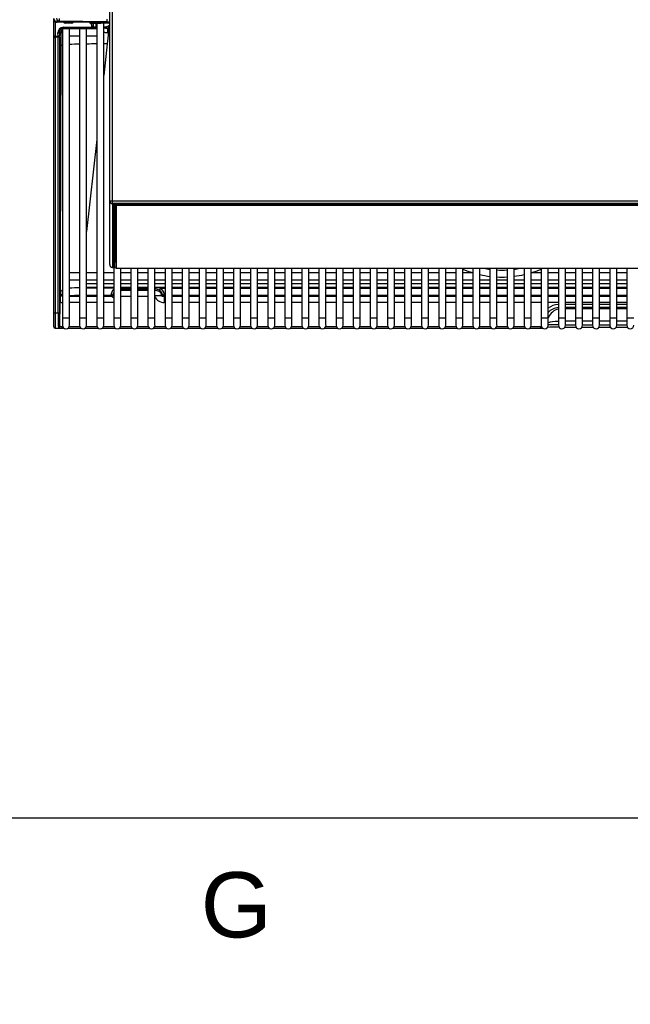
# Model space of a CAD drawing. Header units: millimetres. Extents: x -40 to 419, y 0 to 295.
# Tile 2 of 40: x 67 to 100, y 0 to 53. Entities that reach past the tile are written whole.
import ezdxf
from ezdxf import colors
from ezdxf.entities.mleader import LeaderData, LeaderLine
from ezdxf.math import Vec2, Vec3

# ---------------------------------------------------------------- set-up
doc = ezdxf.new("R2010")
doc.units = ezdxf.units.MM
for name, color, linetype in [('BW4_CTMPLUS_HEER', 7, 'Continuous'), ('Cartouche', 7, 'Continuous'), ('Marges', 7, 'Continuous'), ('Standard', 7, 'Continuous')]:
    doc.layers.add(name, color=color, linetype=linetype)

# ---------------------------------------------------------------- blocks, each defined once
blk = doc.blocks.new('SE3')
at = {"layer": 'BW4_CTMPLUS_HEER', "color": 7, "linetype": 'Continuous'}
for p, q in [((72.121, 43.088), (72.121, 55.155)), ((72.271, 43.083), (72.271, 55.123)), ((69.121, 52.758), (69.121, 52.861)), ((69.121, 52.758), (69.121, 52.73)), ((69.152, 52.758), (69.121, 52.758)), ((69.121, 51.949), (69.121, 52.73)), ((69.196, 52.71), (69.196, 52.702)), ((69.196, 52.702), (69.196, 51.921)), ((69.207, 52.702), (69.196, 52.702)), ((69.298, 52.684), (69.298, 52.795)), ((69.298, 52.684), (72.121, 52.684)), ((70.935, 52.673), (69.304, 52.673)), ((71.973, 52.686), (69.418, 52.731)), ((69.964, 52.316), (69.589, 52.316)), ((69.589, 52.316), (69.589, 36.791)), ((69.641, 52.401), (71.153, 52.401)), ((69.641, 52.354), (69.641, 52.401)), ((71.153, 52.354), (69.641, 52.354)), ((69.728, 52.673), (70.074, 52.672)), ((69.728, 52.673), (69.728, 52.673)), ((70.073, 52.611), (69.728, 52.611)), ((69.964, 36.791), (69.964, 52.316)), ((70.505, 52.316), (69.964, 52.316)), ((70.074, 52.672), (70.073, 52.673)), ((70.88, 52.316), (70.505, 52.316)), ((70.505, 52.316), (70.505, 36.791)), ((70.88, 36.791), (70.88, 52.316)), ((71.422, 52.316), (70.88, 52.316)), ((70.935, 52.673), (70.935, 52.684)), ((71.01, 52.684), (71.01, 52.672)), ((71.079, 52.62), (71.01, 52.672)), ((71.079, 52.684), (71.079, 52.62)), ((71.153, 52.401), (71.15, 52.616)), ((71.153, 52.354), (71.153, 52.401)), ((71.155, 52.354), (71.153, 52.354)), ((71.38, 52.354), (71.155, 52.354)), ((71.225, 52.614), (71.228, 52.429)), ((71.228, 52.429), (71.23, 52.429)), ((71.23, 52.429), (71.23, 52.614)), ((71.23, 52.429), (71.38, 52.429)), ((71.38, 52.612), (71.38, 52.429)), ((71.38, 52.429), (71.422, 52.429)), ((71.38, 52.429), (71.38, 52.354)), ((71.422, 52.354), (71.38, 52.354)), ((71.422, 52.612), (71.422, 36.791)), ((72.098, 52.611), (71.558, 52.611)), ((71.797, 36.791), (71.797, 52.611)), ((71.797, 52.429), (71.898, 52.429)), ((71.898, 52.354), (71.797, 52.354)), ((71.898, 52.429), (71.898, 52.354)), ((72.007, 52.354), (71.898, 52.354)), ((69.121, 51.864), (69.121, 51.949)), ((69.121, 37.082), (69.121, 51.864)), ((69.121, 51.864), (69.196, 51.864)), ((69.196, 51.921), (69.196, 51.864)), ((69.196, 51.921), (69.348, 51.921)), ((69.196, 51.864), (69.196, 37.082)), ((69.348, 51.864), (69.196, 51.864)), ((69.348, 51.921), (69.345, 52.101)), ((69.348, 51.921), (69.348, 51.864)), ((69.348, 37.082), (69.348, 51.864)), ((69.423, 51.864), (69.348, 51.864)), ((69.518, 52.129), (69.42, 52.129)), ((69.42, 52.129), (69.423, 51.949)), ((69.423, 51.864), (69.423, 37.082)), ((69.517, 51.601), (69.518, 52.129)), ((69.964, 51.941), (70.505, 51.941)), ((70.88, 51.941), (71.422, 51.941)), ((72.049, 52.111), (71.983, 51.507)), ((69.516, 51.442), (69.517, 51.601)), ((71.983, 51.507), (71.797, 49.806)), ((71.422, 46.382), (70.88, 41.438)), ((72.121, 39.67), (72.121, 43.088)), ((72.271, 43.083), (113.971, 43.083)), ((72.271, 42.939), (72.271, 43.083)), ((72.271, 42.939), (72.271, 39.521)), ((113.971, 42.939), (72.271, 42.939)), ((72.293, 39.535), (72.293, 42.923)), ((72.338, 42.967), (72.338, 39.578)), ((72.345, 39.983), (72.345, 42.949)), ((72.383, 42.934), (113.859, 42.934)), ((72.39, 42.934), (72.39, 40.027)), ((72.391, 42.917), (72.391, 42.934)), ((72.391, 39.546), (72.391, 42.917)), ((72.391, 42.917), (72.428, 42.885)), ((72.428, 42.885), (72.466, 42.927)), ((72.428, 42.885), (72.466, 42.843)), ((72.466, 42.934), (72.466, 42.927)), ((72.466, 42.927), (113.776, 42.927)), ((72.466, 42.843), (72.466, 39.472)), ((113.776, 42.843), (72.466, 42.843)), ((72.338, 39.578), (72.345, 39.983)), ((72.39, 39.977), (72.383, 39.573)), ((72.39, 40.027), (72.39, 39.977)), ((72.39, 40.027), (72.391, 40.027)), ((72.391, 39.977), (72.39, 39.977)), ((70.505, 39.221), (69.964, 39.221)), ((71.422, 39.221), (70.88, 39.221)), ((72.338, 39.221), (71.797, 39.221)), ((72.271, 39.521), (72.271, 39.52)), ((72.271, 39.521), (72.414, 39.521)), ((72.271, 39.52), (72.415, 39.52)), ((72.338, 39.52), (72.338, 36.791)), ((72.383, 39.573), (72.391, 39.573)), ((72.383, 39.573), (72.383, 39.524)), ((72.411, 39.524), (72.383, 39.524)), ((72.428, 39.505), (72.391, 39.546)), ((72.428, 39.505), (72.466, 39.472)), ((72.466, 39.472), (113.776, 39.472)), ((72.713, 36.791), (72.713, 39.472)), ((73.255, 39.221), (72.713, 39.221)), ((73.255, 39.472), (73.255, 36.791)), ((73.63, 36.791), (73.63, 39.472)), ((74.171, 39.221), (73.63, 39.221)), ((74.171, 39.472), (74.171, 36.791)), ((74.546, 36.791), (74.546, 39.472)), ((75.088, 39.221), (74.546, 39.221)), ((75.088, 39.472), (75.088, 36.791)), ((75.463, 36.791), (75.463, 39.472)), ((76.004, 39.221), (75.463, 39.221)), ((76.004, 39.472), (76.004, 36.791)), ((76.379, 36.791), (76.379, 39.472)), ((76.921, 39.221), (76.379, 39.221)), ((76.921, 39.472), (76.921, 36.791)), ((77.296, 36.791), (77.296, 39.472)), ((77.837, 39.221), (77.296, 39.221)), ((77.837, 39.472), (77.837, 36.791)), ((78.212, 36.791), (78.212, 39.472)), ((78.754, 39.221), (78.212, 39.221)), ((78.754, 39.472), (78.754, 36.791)), ((79.129, 36.791), (79.129, 39.472)), ((79.67, 39.221), (79.129, 39.221)), ((79.67, 39.472), (79.67, 36.791)), ((80.045, 36.791), (80.045, 39.472)), ((80.587, 39.221), (80.045, 39.221)), ((80.587, 39.472), (80.587, 36.791)), ((80.962, 36.791), (80.962, 39.472)), ((81.503, 39.221), (80.962, 39.221)), ((81.503, 39.472), (81.503, 36.791)), ((81.878, 36.791), (81.878, 39.472)), ((82.42, 39.221), (81.878, 39.221)), ((82.42, 39.472), (82.42, 36.791)), ((82.795, 36.791), (82.795, 39.472)), ((83.336, 39.221), (82.795, 39.221)), ((83.336, 39.472), (83.336, 36.791)), ((83.711, 36.791), (83.711, 39.472)), ((84.253, 39.221), (83.711, 39.221)), ((84.253, 39.472), (84.253, 36.791)), ((84.628, 36.791), (84.628, 39.472)), ((85.169, 39.221), (84.628, 39.221)), ((85.169, 39.472), (85.169, 36.791)), ((85.544, 36.791), (85.544, 39.472)), ((86.086, 39.221), (85.544, 39.221)), ((86.086, 39.472), (86.086, 36.791)), ((86.461, 36.791), (86.461, 39.472)), ((87.002, 39.221), (86.461, 39.221)), ((87.002, 39.472), (87.002, 36.791)), ((87.377, 36.791), (87.377, 39.472)), ((87.919, 39.221), (87.377, 39.221)), ((87.919, 39.472), (87.919, 36.791)), ((88.294, 36.791), (88.294, 39.472)), ((88.835, 39.221), (88.294, 39.221)), ((88.835, 39.472), (88.835, 36.791)), ((89.21, 36.791), (89.21, 39.472)), ((89.752, 39.221), (89.21, 39.221)), ((89.752, 39.472), (89.752, 36.791)), ((90.127, 36.791), (90.127, 39.472)), ((90.668, 39.221), (90.127, 39.221)), ((90.668, 39.472), (90.668, 36.791)), ((91.043, 36.791), (91.043, 39.472)), ((91.585, 39.221), (91.043, 39.221)), ((91.585, 39.472), (91.585, 36.791)), ((91.96, 36.791), (91.96, 39.472)), ((92.501, 39.472), (92.501, 36.791)), ((92.876, 36.791), (92.876, 39.472)), ((93.418, 39.472), (93.418, 36.791)), ((93.793, 36.791), (93.793, 39.472)), ((94.334, 39.472), (94.334, 36.791)), ((94.709, 36.791), (94.709, 39.472)), ((95.251, 39.221), (94.709, 39.221)), ((95.251, 39.472), (95.251, 36.791)), ((95.626, 36.791), (95.626, 39.472)), ((96.167, 39.221), (95.626, 39.221)), ((96.167, 39.472), (96.167, 36.791)), ((96.542, 36.791), (96.542, 39.472)), ((97.084, 39.221), (96.542, 39.221)), ((97.084, 39.472), (97.084, 36.791)), ((97.459, 36.791), (97.459, 39.472)), ((98, 39.221), (97.459, 39.221)), ((98, 39.472), (98, 36.791)), ((98.375, 36.791), (98.375, 39.472)), ((98.917, 39.221), (98.375, 39.221)), ((98.917, 39.472), (98.917, 36.791)), ((99.292, 36.791), (99.292, 39.472)), ((99.833, 39.221), (99.292, 39.221)), ((99.833, 39.472), (99.833, 36.791)), ((69.964, 38.846), (70.505, 38.846)), ((70.88, 38.846), (71.422, 38.846)), ((70.88, 38.654), (71.422, 38.654)), ((71.422, 38.646), (70.88, 38.646)), ((71.797, 38.846), (72.338, 38.846)), ((71.797, 38.654), (72.338, 38.654)), ((72.338, 38.646), (71.797, 38.646)), ((72.713, 38.846), (73.255, 38.846)), ((72.713, 38.654), (73.255, 38.654)), ((73.255, 38.646), (72.713, 38.646)), ((73.63, 38.846), (74.171, 38.846)), ((73.63, 38.654), (74.171, 38.654)), ((74.171, 38.646), (73.63, 38.646)), ((74.546, 38.846), (75.088, 38.846)), ((74.546, 38.654), (75.088, 38.654)), ((75.088, 38.646), (74.546, 38.646)), ((75.463, 38.846), (76.004, 38.846)), ((75.463, 38.654), (76.004, 38.654)), ((76.004, 38.646), (75.463, 38.646)), ((76.379, 38.846), (76.921, 38.846)), ((76.379, 38.654), (76.921, 38.654)), ((76.921, 38.646), (76.379, 38.646)), ((77.296, 38.846), (77.837, 38.846)), ((77.296, 38.654), (77.837, 38.654)), ((77.837, 38.646), (77.296, 38.646)), ((78.212, 38.846), (78.754, 38.846)), ((78.212, 38.654), (78.754, 38.654)), ((78.754, 38.646), (78.212, 38.646)), ((79.129, 38.846), (79.67, 38.846)), ((79.129, 38.654), (79.67, 38.654)), ((79.67, 38.646), (79.129, 38.646)), ((80.045, 38.846), (80.587, 38.846)), ((80.045, 38.654), (80.587, 38.654)), ((80.587, 38.646), (80.045, 38.646)), ((80.962, 38.846), (81.503, 38.846)), ((80.962, 38.654), (81.503, 38.654)), ((81.503, 38.646), (80.962, 38.646)), ((81.878, 38.846), (82.42, 38.846)), ((81.878, 38.654), (82.42, 38.654)), ((82.42, 38.646), (81.878, 38.646)), ((82.795, 38.846), (83.336, 38.846)), ((82.795, 38.654), (83.336, 38.654)), ((83.336, 38.646), (82.795, 38.646)), ((83.711, 38.846), (84.253, 38.846)), ((83.711, 38.654), (84.253, 38.654)), ((84.253, 38.646), (83.711, 38.646)), ((84.628, 38.846), (85.169, 38.846)), ((84.628, 38.654), (85.169, 38.654)), ((85.169, 38.646), (84.628, 38.646)), ((85.544, 38.846), (86.086, 38.846)), ((85.544, 38.654), (86.086, 38.654)), ((86.086, 38.646), (85.544, 38.646)), ((86.461, 38.846), (87.002, 38.846)), ((86.461, 38.654), (87.002, 38.654)), ((87.002, 38.646), (86.461, 38.646)), ((87.377, 38.846), (87.919, 38.846)), ((87.377, 38.654), (87.919, 38.654)), ((87.919, 38.646), (87.377, 38.646)), ((88.294, 38.846), (88.835, 38.846)), ((88.294, 38.654), (88.835, 38.654)), ((88.835, 38.646), (88.294, 38.646)), ((89.21, 38.846), (89.752, 38.846)), ((89.21, 38.654), (89.752, 38.654)), ((89.752, 38.646), (89.21, 38.646)), ((90.127, 38.846), (90.668, 38.846)), ((90.127, 38.654), (90.668, 38.654)), ((90.668, 38.646), (90.127, 38.646)), ((91.043, 38.846), (91.585, 38.846)), ((91.043, 38.654), (91.585, 38.654)), ((91.585, 38.646), (91.043, 38.646)), ((91.96, 38.846), (92.501, 38.846)), ((91.96, 38.654), (92.501, 38.654)), ((92.501, 38.646), (91.96, 38.646)), ((92.876, 38.846), (93.418, 38.846)), ((92.876, 38.654), (93.418, 38.654)), ((93.418, 38.646), (92.876, 38.646)), ((93.793, 38.846), (94.334, 38.846)), ((93.793, 38.654), (94.334, 38.654)), ((94.334, 38.646), (93.793, 38.646)), ((94.709, 38.846), (95.251, 38.846)), ((94.709, 38.654), (95.251, 38.654)), ((95.251, 38.646), (94.709, 38.646)), ((95.626, 38.846), (96.167, 38.846)), ((95.626, 38.654), (96.167, 38.654)), ((96.167, 38.646), (95.626, 38.646)), ((96.542, 38.846), (97.084, 38.846)), ((96.542, 38.654), (97.084, 38.654)), ((97.084, 38.646), (96.542, 38.646)), ((97.459, 38.846), (98, 38.846)), ((97.459, 38.654), (98, 38.654)), ((98, 38.646), (97.459, 38.646)), ((98.375, 38.846), (98.917, 38.846)), ((98.375, 38.654), (98.917, 38.654)), ((98.917, 38.646), (98.375, 38.646)), ((99.292, 38.846), (99.833, 38.846)), ((99.292, 38.654), (99.833, 38.654)), ((99.833, 38.646), (99.292, 38.646)), ((70.88, 38.465), (71.422, 38.465)), ((70.88, 38.449), (71.422, 38.449)), ((71.422, 38.407), (70.88, 38.407)), ((71.797, 38.465), (72.338, 38.465)), ((71.797, 38.449), (72.338, 38.449)), ((72.338, 38.407), (71.797, 38.407)), ((72.303, 38.091), (72.312, 38.06)), ((72.713, 38.465), (73.255, 38.465)), ((72.713, 38.449), (73.255, 38.449)), ((72.713, 38.449), (73.255, 38.449)), ((73.255, 38.359), (72.713, 38.359)), ((72.713, 38.291), (73.255, 38.291)), ((73.63, 38.465), (74.171, 38.465)), ((73.63, 38.449), (74.171, 38.449)), ((73.63, 38.449), (74.171, 38.449)), ((74.171, 38.359), (73.63, 38.359)), ((73.63, 38.291), (74.171, 38.291)), ((74.546, 38.465), (75.088, 38.465)), ((74.546, 38.449), (74.557, 38.449)), ((74.546, 38.449), (74.557, 38.449)), ((74.546, 38.323), (74.557, 38.359)), ((74.557, 38.359), (74.546, 38.359)), ((74.557, 38.449), (75.088, 38.449)), ((74.854, 38.407), (74.557, 38.449)), ((74.854, 38.407), (75.088, 38.407)), ((74.93, 38.06), (74.939, 38.091)), ((75.463, 38.465), (76.004, 38.465)), ((75.463, 38.449), (76.004, 38.449)), ((75.463, 38.407), (76.004, 38.407)), ((76.379, 38.465), (76.921, 38.465)), ((76.379, 38.449), (76.921, 38.449)), ((76.379, 38.407), (76.921, 38.407)), ((77.296, 38.465), (77.837, 38.465)), ((77.296, 38.449), (77.837, 38.449)), ((77.296, 38.407), (77.837, 38.407)), ((78.212, 38.465), (78.754, 38.465)), ((78.212, 38.449), (78.754, 38.449)), ((78.212, 38.407), (78.754, 38.407)), ((79.129, 38.465), (79.67, 38.465)), ((79.129, 38.449), (79.67, 38.449)), ((79.129, 38.407), (79.67, 38.407)), ((80.045, 38.465), (80.587, 38.465)), ((80.045, 38.449), (80.587, 38.449)), ((80.045, 38.407), (80.587, 38.407)), ((80.962, 38.465), (81.503, 38.465)), ((80.962, 38.449), (81.503, 38.449)), ((80.962, 38.407), (81.503, 38.407)), ((81.878, 38.465), (82.42, 38.465)), ((81.878, 38.449), (82.42, 38.449)), ((81.878, 38.407), (82.42, 38.407)), ((82.795, 38.465), (83.336, 38.465)), ((82.795, 38.449), (83.336, 38.449)), ((82.795, 38.407), (83.336, 38.407)), ((83.711, 38.465), (84.253, 38.465)), ((83.711, 38.449), (84.253, 38.449)), ((83.711, 38.407), (84.253, 38.407)), ((84.628, 38.465), (85.169, 38.465)), ((84.628, 38.449), (85.169, 38.449)), ((84.628, 38.407), (85.169, 38.407)), ((85.544, 38.465), (86.086, 38.465)), ((85.544, 38.449), (86.086, 38.449)), ((85.544, 38.407), (86.086, 38.407)), ((86.461, 38.465), (87.002, 38.465)), ((86.461, 38.449), (87.002, 38.449)), ((86.461, 38.407), (87.002, 38.407)), ((87.377, 38.465), (87.919, 38.465)), ((87.377, 38.449), (87.919, 38.449)), ((87.377, 38.407), (87.919, 38.407)), ((88.294, 38.465), (88.835, 38.465)), ((88.294, 38.449), (88.835, 38.449)), ((88.294, 38.407), (88.835, 38.407)), ((89.21, 38.465), (89.752, 38.465)), ((89.21, 38.449), (89.752, 38.449)), ((89.21, 38.407), (89.752, 38.407)), ((90.127, 38.465), (90.668, 38.465)), ((90.127, 38.449), (90.668, 38.449)), ((90.127, 38.407), (90.668, 38.407)), ((91.043, 38.465), (91.585, 38.465)), ((91.043, 38.449), (91.585, 38.449)), ((91.043, 38.407), (91.585, 38.407)), ((91.96, 38.465), (92.501, 38.465)), ((91.96, 38.449), (92.501, 38.449)), ((91.96, 38.407), (92.501, 38.407)), ((92.876, 38.465), (93.418, 38.465)), ((92.876, 38.449), (93.418, 38.449)), ((92.876, 38.407), (93.418, 38.407)), ((93.793, 38.465), (94.334, 38.465)), ((93.793, 38.449), (94.334, 38.449)), ((93.793, 38.407), (94.334, 38.407)), ((94.709, 38.465), (95.251, 38.465)), ((94.709, 38.449), (95.251, 38.449)), ((94.709, 38.407), (95.251, 38.407)), ((95.626, 38.465), (96.167, 38.465)), ((95.626, 38.449), (96.167, 38.449)), ((95.626, 38.407), (96.167, 38.407)), ((96.542, 38.465), (97.084, 38.465)), ((96.542, 38.449), (97.084, 38.449)), ((96.542, 38.407), (97.084, 38.407)), ((97.459, 38.465), (98, 38.465)), ((97.459, 38.449), (98, 38.449)), ((97.459, 38.407), (98, 38.407)), ((98.375, 38.465), (98.917, 38.465)), ((98.375, 38.449), (98.917, 38.449)), ((98.375, 38.407), (98.917, 38.407)), ((99.292, 38.465), (99.833, 38.465)), ((99.292, 38.449), (99.833, 38.449)), ((99.292, 38.407), (99.833, 38.407)), ((69.443, 36.353), (69.456, 37.679)), ((69.964, 37.97), (70.505, 37.97)), ((70.505, 37.64), (69.964, 37.64)), ((71.422, 38.014), (70.88, 38.014)), ((70.88, 37.97), (71.422, 37.97)), ((71.422, 37.64), (70.88, 37.64)), ((72.172, 38.014), (71.797, 38.014)), ((71.797, 37.97), (72.195, 37.97)), ((72.338, 37.64), (71.797, 37.64)), ((72.181, 37.983), (72.172, 38.014)), ((73.255, 37.961), (72.713, 37.961)), ((74.171, 37.961), (73.63, 37.961)), ((75.046, 37.97), (75.046, 37.641)), ((75.046, 37.97), (75.088, 37.97)), ((75.088, 37.641), (75.046, 37.641)), ((75.07, 38.014), (75.061, 37.983)), ((75.088, 38.014), (75.07, 38.014)), ((76.004, 38.014), (75.463, 38.014)), ((75.463, 37.97), (76.004, 37.97)), ((76.004, 37.641), (75.463, 37.641)), ((76.921, 38.014), (76.379, 38.014)), ((76.379, 37.97), (76.921, 37.97)), ((76.921, 37.641), (76.379, 37.641)), ((77.837, 38.014), (77.296, 38.014)), ((77.296, 37.97), (77.837, 37.97)), ((77.837, 37.641), (77.296, 37.641)), ((78.754, 38.014), (78.212, 38.014)), ((78.212, 37.97), (78.754, 37.97)), ((78.754, 37.641), (78.212, 37.641)), ((79.67, 38.014), (79.129, 38.014)), ((79.129, 37.97), (79.67, 37.97)), ((79.67, 37.641), (79.129, 37.641)), ((80.587, 38.014), (80.045, 38.014)), ((80.045, 37.97), (80.587, 37.97)), ((80.587, 37.641), (80.045, 37.641)), ((81.503, 38.014), (80.962, 38.014)), ((80.962, 37.97), (81.503, 37.97)), ((81.503, 37.641), (80.962, 37.641)), ((82.42, 38.014), (81.878, 38.014)), ((81.878, 37.97), (82.42, 37.97)), ((82.42, 37.641), (81.878, 37.641)), ((83.336, 38.014), (82.795, 38.014)), ((82.795, 37.97), (83.336, 37.97)), ((83.336, 37.641), (82.795, 37.641)), ((84.253, 38.014), (83.711, 38.014)), ((83.711, 37.97), (84.253, 37.97)), ((84.253, 37.641), (83.711, 37.641)), ((85.169, 38.014), (84.628, 38.014)), ((84.628, 37.97), (85.169, 37.97)), ((85.169, 37.641), (84.628, 37.641)), ((86.086, 38.014), (85.544, 38.014)), ((85.544, 37.97), (86.086, 37.97)), ((86.086, 37.641), (85.544, 37.641)), ((87.002, 38.014), (86.461, 38.014)), ((86.461, 37.97), (87.002, 37.97)), ((87.002, 37.641), (86.461, 37.641)), ((87.919, 38.014), (87.377, 38.014)), ((87.377, 37.97), (87.919, 37.97)), ((87.919, 37.641), (87.377, 37.641)), ((88.835, 38.014), (88.294, 38.014)), ((88.294, 37.97), (88.835, 37.97)), ((88.835, 37.641), (88.294, 37.641)), ((89.752, 38.014), (89.21, 38.014)), ((89.21, 37.97), (89.752, 37.97)), ((89.752, 37.641), (89.21, 37.641)), ((90.668, 38.014), (90.127, 38.014)), ((90.127, 37.97), (90.668, 37.97)), ((90.668, 37.641), (90.127, 37.641)), ((91.585, 38.014), (91.043, 38.014)), ((91.043, 37.97), (91.585, 37.97)), ((91.585, 37.641), (91.043, 37.641)), ((92.501, 38.014), (91.96, 38.014)), ((91.96, 37.97), (92.501, 37.97)), ((92.501, 37.641), (91.96, 37.641)), ((93.418, 38.014), (92.876, 38.014)), ((92.876, 37.97), (93.418, 37.97)), ((93.418, 37.641), (92.876, 37.641)), ((94.334, 38.014), (93.793, 38.014)), ((93.793, 37.97), (94.334, 37.97)), ((94.334, 37.641), (93.793, 37.641)), ((95.251, 38.014), (94.709, 38.014)), ((94.709, 37.97), (95.251, 37.97)), ((95.251, 37.641), (94.709, 37.641)), ((96.167, 38.014), (95.626, 38.014)), ((95.626, 37.97), (96.167, 37.97)), ((96.167, 37.641), (95.626, 37.641)), ((97.084, 38.014), (96.542, 38.014)), ((96.542, 37.97), (97.084, 37.97)), ((97.084, 37.641), (96.542, 37.641)), ((96.542, 37.542), (97.084, 37.542)), ((98, 38.014), (97.459, 38.014)), ((97.459, 37.97), (98, 37.97)), ((98, 37.641), (97.459, 37.641)), ((97.459, 37.542), (98, 37.542)), ((98.917, 38.014), (98.375, 38.014)), ((98.375, 37.97), (98.917, 37.97)), ((98.917, 37.641), (98.375, 37.641)), ((98.375, 37.542), (98.917, 37.542)), ((99.833, 38.014), (99.292, 38.014)), ((99.292, 37.97), (99.833, 37.97)), ((99.833, 37.641), (99.292, 37.641)), ((99.292, 37.542), (99.833, 37.542)), ((69.121, 36.332), (69.121, 37.082)), ((69.121, 37.082), (69.196, 37.082)), ((69.196, 37.082), (69.196, 36.257)), ((69.196, 37.082), (69.348, 37.082)), ((69.348, 37.082), (69.423, 37.082)), ((97.084, 37.362), (96.542, 37.362)), ((96.542, 37.319), (97.084, 37.319)), ((98, 37.362), (97.459, 37.362)), ((97.459, 37.319), (98, 37.319)), ((98.917, 37.362), (98.375, 37.362)), ((98.375, 37.319), (98.917, 37.319)), ((99.833, 37.362), (99.292, 37.362)), ((99.292, 37.319), (99.833, 37.319)), ((69.964, 36.791), (69.589, 36.791)), ((69.589, 36.791), (69.589, 36.416)), ((69.964, 36.416), (69.964, 36.791)), ((70.88, 36.791), (70.505, 36.791)), ((70.505, 36.791), (70.505, 36.416)), ((70.88, 36.416), (70.88, 36.791)), ((71.797, 36.791), (71.422, 36.791)), ((71.422, 36.791), (71.422, 36.416)), ((71.797, 36.416), (71.797, 36.791)), ((72.713, 36.791), (72.338, 36.791)), ((72.338, 36.791), (72.338, 36.416)), ((72.713, 36.416), (72.713, 36.791)), ((73.63, 36.791), (73.255, 36.791)), ((73.255, 36.791), (73.255, 36.416)), ((73.63, 36.416), (73.63, 36.791)), ((74.546, 36.791), (74.171, 36.791)), ((74.171, 36.791), (74.171, 36.416)), ((74.546, 36.416), (74.546, 36.791)), ((75.463, 36.791), (75.088, 36.791)), ((75.088, 36.791), (75.088, 36.416)), ((75.463, 36.416), (75.463, 36.791)), ((76.379, 36.791), (76.004, 36.791)), ((76.004, 36.791), (76.004, 36.416)), ((76.379, 36.416), (76.379, 36.791)), ((77.296, 36.791), (76.921, 36.791)), ((76.921, 36.791), (76.921, 36.416)), ((77.296, 36.416), (77.296, 36.791)), ((78.212, 36.791), (77.837, 36.791)), ((77.837, 36.791), (77.837, 36.416)), ((78.212, 36.416), (78.212, 36.791)), ((79.129, 36.791), (78.754, 36.791)), ((78.754, 36.791), (78.754, 36.416)), ((79.129, 36.416), (79.129, 36.791)), ((80.045, 36.791), (79.67, 36.791)), ((79.67, 36.791), (79.67, 36.416)), ((80.045, 36.416), (80.045, 36.791)), ((80.962, 36.791), (80.587, 36.791)), ((80.587, 36.791), (80.587, 36.416)), ((80.962, 36.416), (80.962, 36.791)), ((81.878, 36.791), (81.503, 36.791)), ((81.503, 36.791), (81.503, 36.416)), ((81.878, 36.416), (81.878, 36.791)), ((82.795, 36.791), (82.42, 36.791)), ((82.42, 36.791), (82.42, 36.416)), ((82.795, 36.416), (82.795, 36.791)), ((83.711, 36.791), (83.336, 36.791)), ((83.336, 36.791), (83.336, 36.416)), ((83.711, 36.416), (83.711, 36.791)), ((84.628, 36.791), (84.253, 36.791)), ((84.253, 36.791), (84.253, 36.416)), ((84.628, 36.416), (84.628, 36.791)), ((85.544, 36.791), (85.169, 36.791)), ((85.169, 36.791), (85.169, 36.416)), ((85.544, 36.416), (85.544, 36.791)), ((86.461, 36.791), (86.086, 36.791)), ((86.086, 36.791), (86.086, 36.416)), ((86.461, 36.416), (86.461, 36.791)), ((87.377, 36.791), (87.002, 36.791)), ((87.002, 36.791), (87.002, 36.416)), ((87.377, 36.416), (87.377, 36.791)), ((88.294, 36.791), (87.919, 36.791)), ((87.919, 36.791), (87.919, 36.416)), ((88.294, 36.416), (88.294, 36.791)), ((89.21, 36.791), (88.835, 36.791)), ((88.835, 36.791), (88.835, 36.416)), ((89.21, 36.416), (89.21, 36.791)), ((90.127, 36.791), (89.752, 36.791)), ((89.752, 36.791), (89.752, 36.416)), ((90.127, 36.416), (90.127, 36.791)), ((91.043, 36.791), (90.668, 36.791)), ((90.668, 36.791), (90.668, 36.416)), ((91.043, 36.416), (91.043, 36.791)), ((91.96, 36.791), (91.585, 36.791)), ((91.585, 36.791), (91.585, 36.416)), ((91.96, 36.416), (91.96, 36.791)), ((92.876, 36.791), (92.501, 36.791)), ((92.501, 36.791), (92.501, 36.416)), ((92.876, 36.416), (92.876, 36.791)), ((93.793, 36.791), (93.418, 36.791)), ((93.418, 36.791), (93.418, 36.416)), ((93.793, 36.416), (93.793, 36.791)), ((94.709, 36.791), (94.334, 36.791)), ((94.334, 36.791), (94.334, 36.416)), ((94.709, 36.416), (94.709, 36.791)), ((95.626, 36.791), (95.251, 36.791)), ((95.251, 36.791), (95.251, 36.416)), ((95.626, 36.416), (95.626, 36.791)), ((96.542, 36.791), (96.167, 36.791)), ((96.167, 36.791), (96.167, 36.416)), ((96.542, 36.416), (96.542, 36.791)), ((97.084, 36.63), (96.542, 36.63)), ((96.542, 36.446), (97.084, 36.446)), ((97.459, 36.791), (97.084, 36.791)), ((97.084, 36.791), (97.084, 36.416)), ((97.459, 36.416), (97.459, 36.791)), ((98, 36.63), (97.459, 36.63)), ((97.459, 36.446), (98, 36.446)), ((98.375, 36.791), (98, 36.791)), ((98, 36.791), (98, 36.416)), ((98.375, 36.416), (98.375, 36.791)), ((98.917, 36.63), (98.375, 36.63)), ((98.375, 36.446), (98.917, 36.446)), ((99.292, 36.791), (98.917, 36.791)), ((98.917, 36.791), (98.917, 36.416)), ((99.292, 36.416), (99.292, 36.791)), ((99.833, 36.63), (99.292, 36.63)), ((99.292, 36.446), (99.833, 36.446)), ((100.208, 36.791), (99.833, 36.791)), ((99.833, 36.791), (99.833, 36.416)), ((69.196, 36.257), (69.466, 36.257)), ((69.594, 36.373), (69.594, 36.353)), ((69.594, 36.353), (69.6, 36.353)), ((69.594, 36.258), (69.594, 36.353)), ((69.594, 36.258), (69.675, 36.258)), ((69.877, 36.258), (70.592, 36.258)), ((69.953, 36.353), (70.516, 36.353)), ((70.794, 36.258), (71.508, 36.258)), ((70.869, 36.353), (71.433, 36.353)), ((71.71, 36.258), (72.425, 36.258)), ((71.786, 36.353), (72.349, 36.353)), ((72.627, 36.258), (73.341, 36.258)), ((72.702, 36.353), (73.266, 36.353)), ((73.543, 36.258), (74.258, 36.258)), ((73.619, 36.353), (74.182, 36.353)), ((74.46, 36.258), (75.174, 36.258)), ((74.535, 36.353), (75.099, 36.353)), ((75.376, 36.258), (76.091, 36.258)), ((75.452, 36.353), (76.015, 36.353)), ((76.293, 36.258), (77.007, 36.258)), ((76.368, 36.353), (76.932, 36.353)), ((77.209, 36.258), (77.924, 36.258)), ((77.285, 36.353), (77.848, 36.353)), ((78.126, 36.258), (78.84, 36.258)), ((78.201, 36.353), (78.765, 36.353)), ((79.042, 36.258), (79.757, 36.258)), ((79.118, 36.353), (79.681, 36.353)), ((79.959, 36.258), (80.673, 36.258)), ((80.034, 36.353), (80.598, 36.353)), ((80.875, 36.258), (81.59, 36.258)), ((80.951, 36.353), (81.514, 36.353)), ((81.792, 36.258), (82.506, 36.258)), ((81.867, 36.353), (82.431, 36.353)), ((82.708, 36.258), (83.423, 36.258)), ((82.784, 36.353), (83.347, 36.353)), ((83.625, 36.258), (84.339, 36.258)), ((83.7, 36.353), (84.264, 36.353)), ((84.541, 36.258), (85.256, 36.258)), ((84.617, 36.353), (85.18, 36.353)), ((85.458, 36.258), (86.172, 36.258)), ((85.533, 36.353), (86.097, 36.353)), ((86.374, 36.258), (87.089, 36.258)), ((86.45, 36.353), (87.013, 36.353)), ((87.291, 36.258), (88.005, 36.258)), ((87.366, 36.353), (87.93, 36.353)), ((88.207, 36.258), (88.922, 36.258)), ((88.283, 36.353), (88.846, 36.353)), ((89.124, 36.258), (89.838, 36.258)), ((89.199, 36.353), (89.763, 36.353)), ((90.04, 36.258), (90.755, 36.258)), ((90.116, 36.353), (90.679, 36.353)), ((90.957, 36.258), (91.671, 36.258)), ((91.032, 36.353), (91.596, 36.353)), ((91.873, 36.258), (92.588, 36.258)), ((91.949, 36.353), (92.512, 36.353)), ((92.79, 36.258), (93.504, 36.258)), ((92.865, 36.353), (93.429, 36.353)), ((93.706, 36.258), (94.421, 36.258)), ((93.782, 36.353), (94.345, 36.353)), ((94.623, 36.258), (95.228, 36.258)), ((94.698, 36.353), (95.228, 36.353)), ((95.228, 36.258), (95.228, 36.353)), ((95.228, 36.258), (95.27, 36.264)), ((95.25, 36.356), (95.254, 36.38)), ((95.251, 36.26), (95.321, 36.27)), ((96.517, 36.322), (97.109, 36.322)), ((97.433, 36.322), (98.026, 36.322)), ((98.35, 36.322), (98.942, 36.322)), ((99.266, 36.322), (99.859, 36.322))]:
    blk.add_line(p, q, dxfattribs=at)
for centre, radius, start, end in [((69.298, 52.861), 0.177, 180, 270), ((69.421, 52.881), 0.15, 180, 269), ((69.671, 52.756), 2.304, 358.2647, 1.7353), ((69.64, 52.134), 0.22, 89.7472, 181.2815), ((71.465, 53.878), 1.271, 274.2337, 290.2369), ((71.898, 52.729), 0.375, 269.9926, 306.5739), ((72.007, 52.73), 0.376, 269.9996, 274.0422), ((72.007, 52.731), 0.377, 274.0496, 287.8467), ((69.791, 54.021), 1.911, 261.7985, 263.7786), ((70.593, -499.992), 552.103, 89.85336, 89.87507), ((72.007, 52.74), 0.631, 269.8533, 273.8005), ((72.007, 52.712), 0.602, 274.0548, 281.0794), ((71.975, -18.288), 69.795, 91.2093, 91.65235), ((71.975, -18.288), 69.795, 90.45463, 90.89957), ((71.975, -18.288), 69.795, 89.99326, 90.14627), ((72.293, 42.968), 0.0448, 269.7918, 358.7797), ((72.271, 39.67), 0.15, 180, 270), ((72.293, 39.579), 0.0448, 269.7947, 358.7767), ((93.146, 44.441), 5.438, 247.247, 253.3113), ((93.146, 44.441), 5.438, 257.3963, 263.1875), ((93.146, 44.441), 5.062, 258.9905, 262.6802), ((93.146, 44.441), 5.062, 266.9428, 273.0742), ((93.146, 44.441), 5.062, 277.3369, 281.0095), ((93.146, 44.441), 5.438, 276.8284, 282.6199), ((93.146, 44.441), 5.438, 286.7052, 292.7701), ((93.146, 44.441), 5.438, 267.1538, 272.862), ((73.338, 37.743), 3.883, 174.4302, 180.9414), ((69.19, 38.176), 0.289, 348.7846, 357.9597), ((70.743, 16.747), 21.676, 90.6284, 92.0705), ((72.865, 37.89), 0.705, 138.8325, 169.7968), ((74.554, 37.923), 0.436, 58.826, 89.6598), ((74.373, 37.888), 0.709, 10.3053, 47.1486), ((70.536, 28.56), 9.454, 90.1854, 93.5015), ((75.025, 38.172), 0.532, 203.4603, 272.2715), ((80.258, 36.954), 10.91, 179.3245, 183.5382), ((96.188, 36.628), 0.736, 91.6853, 140.6181), ((96.202, 23.841), 12.606, 90.1666, 92.649), ((69.196, 36.332), 0.075, 180, 270), ((69.469, 36.783), 0.526, 269.5818, 279.6513), ((69.594, 32.369), 3.89, 89.9998, 90.6049), ((69.776, 36.416), 0.188, 180, 0), ((70.693, 36.416), 0.188, 180, 0), ((71.609, 36.416), 0.188, 180, 0), ((72.526, 36.416), 0.188, 180, 0), ((73.442, 36.416), 0.188, 180, 0), ((74.359, 36.416), 0.188, 180, 0), ((75.275, 36.416), 0.188, 180, 0), ((76.192, 36.416), 0.188, 180, 0), ((77.108, 36.416), 0.188, 180, 0), ((78.025, 36.416), 0.188, 180, 0), ((78.941, 36.416), 0.188, 180, 0), ((79.858, 36.416), 0.188, 180, 0), ((80.774, 36.416), 0.188, 180, 0), ((81.691, 36.416), 0.188, 180, 0), ((82.607, 36.416), 0.188, 180, 0), ((83.524, 36.416), 0.188, 180, 0), ((84.44, 36.416), 0.188, 180, 0), ((85.357, 36.416), 0.188, 180, 0), ((86.273, 36.416), 0.188, 180, 0), ((87.19, 36.416), 0.188, 180, 0), ((88.106, 36.416), 0.188, 180, 0), ((89.023, 36.416), 0.188, 180, 0), ((89.939, 36.416), 0.188, 180, 0), ((90.856, 36.416), 0.188, 180, 0), ((91.772, 36.416), 0.188, 180, 0), ((92.689, 36.416), 0.188, 180, 0), ((93.605, 36.416), 0.188, 180, 0), ((94.522, 36.416), 0.188, 180, 0), ((95.438, 36.416), 0.188, 180, 0), ((95.21, 36.459), 0.204, 287.0046, 299.8914), ((96.355, 36.416), 0.188, 180, 0), ((97.271, 36.416), 0.188, 180, 0), ((98.188, 36.416), 0.188, 180, 0), ((99.104, 36.416), 0.188, 180, 0), ((100.021, 36.416), 0.188, 180, 0)]:
    blk.add_arc(centre, radius, start, end, dxfattribs=at)
for centre, major_axis, ratio, start_param, end_param in [((69.421, 52.881), (0.003, 0.15), 0.016272, 1.640894, 3.141593), ((69.196, 52.73), (0.075, 0), 0.374607, 3.141593, 4.712389), ((69.304, 52.853), (0.144, 0.108), 0.999762, 2.886408, 4.068795), ((69.645, 52.101), (0.219, -0.208), 0.985982, 2.338133, 3.908929), ((69.743, 52.129), (0, 0.225), 0.999391, 0.756158, 1.570796), ((69.743, 52.129), (0, 0.225), 0.999391, 0, 0.585686), ((69.727, 52.698), (-0.0896, 0.0099), 0.958298, 0.400137, 1.683681), ((69.728, 52.628), (0.0001, 0.045), 0.000825, 4.328417, 6.161012), ((69.916, 52.129), (0, -0.225), 0.233212, 3.141593, 3.727278), ((70.075, 52.726), (-0.119, -0.013), 0.958262, 1.453824, 2.554588), ((70.073, 52.627), (0.0001, 0.045), 0.000825, 4.328417, 6.161012), ((70.935, 52.672), (0.075, 0), 0.013091, 0.017453, 1.570796), ((71.904, 52.62), (-0.825, 0), 0.013091, 0.017453, 1.138249), ((71.153, 52.429), (0, -0.075), 0.999386, 0, 1.570796), ((71.153, 52.429), (0.075, 0.0011), 0.374574, 4.707084, 6.245393), ((71.155, 52.429), (0, 0.075), 0.999386, 3.141593, 4.712389), ((71.898, 52.729), (-0.3, 0), 0.999386, 1.570796, 2.427092), ((72.007, 52.129), (0, 0.225), 0.004651, 0, 1.657565), ((72.049, 52.13), (0.016, -0.224), 0.006172, 3.144066, 4.799437), ((69.196, 51.949), (-0.075, 0), 0.374607, 0, 1.570796), ((69.345, 52.129), (0.075, 0.0011), 0.374575, 4.707104, 6.245537), ((69.348, 51.949), (0.075, 0.0011), 0.374575, 4.707104, 6.245537), ((69.415, 51.864), (0, 0.225), 0.034921, 4.712389, 5.096361), ((72.271, 43.088), (0.15, 0), 0.992546, 3.141593, 4.712389), ((72.271, 43.088), (-0.15, 0), 0.035728, 0, 1.570796), ((72.271, 39.67), (-0.15, 0), 0.992546, 0, 1.570796), ((72.39, 39.982), (-0.045, 0), 0.992546, 4.712389, 6.265732), ((72.39, 39.982), (0.045, -0.0008), 0.104513, 3.143731, 4.714223), ((69.623, 38.119), (-0.14, 0.054), 0.992511, 0.367329, 1.696731), ((69.629, 38.166), (-0.15, 0.01), 0.893665, 0.077852, 1.36275), ((72.172, 38.163), (-0.144, -0.041), 0.991957, 1.297345, 2.359362), ((72.181, 38.132), (-0.144, -0.041), 0.991957, 1.297345, 2.359362), ((72.195, 38.119), (-0.067, -0.134), 0.964202, 0.477535, 1.539551), ((72.704, 37.844), (-0.433, -0.122), 0.991957, 5.389958, 5.500955), ((72.704, 38.062), (-0.393, 0), 0.121869, 0.034445, 0.239558), ((74.537, 37.844), (-0.433, 0.122), 0.991957, 3.923823, 4.965635), ((74.537, 38.062), (-0.393, 0), 0.121869, 1.593919, 3.107148), ((74.854, 38.425), (-0.076, -0.129), 0.061263, 0.123243, 1.467336), ((75.061, 38.132), (0.144, -0.041), 0.991957, 3.923823, 4.98584), ((75.07, 38.163), (-0.144, 0.041), 0.991957, 0.782231, 1.844247), ((72.704, 37.985), (-0.524, 0), 0.121869, 0.034445, 0.239558), ((74.537, 37.985), (0.524, 0), 0.121869, -0.241546, -0.034445), ((96.261, 36.669), (-0.935, 0.152), 0.918959, 4.95948, 5.596878), ((69.449, 37.082), (0, -0.75), 0.034921, 4.712389, 6.046036), ((96.276, 36.614), (0.547, 0.513), 0.894796, 1.025542, 2.017178), ((96.304, 36.499), (-0.75, 0), 0.173648, 4.895451, 5.841521), ((69.368, 36.353), (0.0742, 0.0107), 0.971452, 4.572943, 6.135541), ((69.551, 36.333), (-0.0008, 0.075), 0.199948, 3.088153, 4.965417), ((69.593, 36.246), (-0.225, 0), 0.055027, 4.709444, 4.901523), ((69.593, 36.321), (0.15, 0.001), 0.211907, 1.565216, 1.757296), ((95.237, 36.429), (-0.0704, -0.044), 0.883103, 0.954203, 1.232067), ((95.25, 36.336), (-0.0191, 0.0725), 0.068113, 3.18589, 4.965355), ((96.304, 36.275), (-0.9, 0), 0.052729, -1.447033, -0.651603)]:
    blk.add_ellipse(centre, major_axis=major_axis, ratio=ratio, start_param=start_param, end_param=end_param, dxfattribs=at)
for points, degree, knots in [([(72.121, 52.536), (72.121, 52.575), (72.105, 52.614), (72.051, 52.669), (72.012, 52.686), (71.973, 52.686)], 3, [0, 0, 0, 0, 0.5, 0.5, 1, 1, 1, 1]), ([(69.516, 51.442), (69.518, 51.438), (69.527, 51.434), (69.555, 51.428), (69.568, 51.425), (69.584, 51.423)], 3, [0, 0, 0, 0, 0.25, 0.25, 0.4035182, 0.4035182, 0.4035182, 0.4035182]), ([(72.293, 42.923), (72.293, 42.925), (72.3, 42.927), (72.307, 42.929), (72.319, 42.931), (72.332, 42.932), (72.348, 42.933), (72.365, 42.934), (72.383, 42.934)], 2, [0, 0, 0, 0.25, 0.25, 0.5, 0.5, 0.75, 0.75, 1, 1, 1]), ([(72.349, 42.949), (72.349, 42.949), (72.353, 42.945), (72.359, 42.941), (72.371, 42.937), (72.379, 42.936), (72.383, 42.935)], 3, [0.4292765, 0.4292765, 0.4292765, 0.4292765, 0.4503393, 0.7066963, 0.8478124, 1, 1, 1, 1]), ([(72.383, 39.524), (72.365, 39.524), (72.348, 39.524), (72.332, 39.525), (72.319, 39.527), (72.307, 39.528), (72.3, 39.53), (72.293, 39.532), (72.293, 39.535)], 2, [0, 0, 0, 0.25, 0.25, 0.5, 0.5, 0.75, 0.75, 1, 1, 1]), ([(72.338, 39.578), (72.338, 39.578), (72.338, 39.577), (72.34, 39.576), (72.344, 39.575), (72.348, 39.575), (72.354, 39.574), (72.36, 39.573), (72.367, 39.573), (72.375, 39.573), (72.38, 39.573), (72.383, 39.573)], 3, [0, 0, 0, 0, 0.111142, 0.222261, 0.333363, 0.444456, 0.555544, 0.666637, 0.777739, 0.888858, 1, 1, 1, 1]), ([(69.586, 38.306), (69.574, 38.296), (69.541, 38.265), (69.497, 38.214), (69.481, 38.18), (69.479, 38.166)], 3, [0.3762718, 0.3762718, 0.3762718, 0.3762718, 0.4969754, 0.7484877, 1, 1, 1, 1]), ([(72.338, 38.178), (72.335, 38.175), (72.328, 38.163), (72.318, 38.145), (72.31, 38.125), (72.304, 38.11), (72.302, 38.098), (72.302, 38.094), (72.303, 38.091)], 3, [0.4585107, 0.4585107, 0.4585107, 0.4585107, 0.498993, 0.5951312, 0.6912382, 0.7894522, 0.89178, 1, 1, 1, 1]), ([(74.537, 38.014), (74.545, 38.014), (74.562, 38.014), (74.585, 38.014), (74.608, 38.014), (74.629, 38.015), (74.649, 38.016), (74.667, 38.016), (74.684, 38.017), (74.7, 38.017), (74.715, 38.018), (74.729, 38.019), (74.741, 38.019), (74.752, 38.02), (74.762, 38.021), (74.771, 38.021), (74.779, 38.021), (74.786, 38.022), (74.793, 38.022), (74.798, 38.022), (74.802, 38.022), (74.806, 38.022), (74.813, 38.022), (74.824, 38.02), (74.84, 38.017), (74.855, 38.013), (74.871, 38.009), (74.886, 38.003), (74.903, 37.997), (74.92, 37.991), (74.938, 37.985), (74.957, 37.98), (74.978, 37.975), (74.999, 37.971), (75.022, 37.969), (75.038, 37.97), (75.046, 37.97)], 3, [0, 0, 0, 0, 0.041559, 0.08134, 0.119343, 0.155569, 0.19002, 0.222695, 0.253595, 0.282721, 0.310072, 0.335649, 0.359452, 0.38148, 0.401733, 0.42021, 0.436912, 0.451838, 0.464987, 0.476359, 0.485956, 0.493778, 0.499831, 0.533635, 0.567542, 0.601752, 0.636464, 0.671872, 0.708163, 0.745513, 0.784088, 0.824037, 0.865495, 0.90858, 0.953389, 1, 1, 1, 1]), ([(74.939, 38.091), (74.939, 38.093), (74.939, 38.095), (74.939, 38.1), (74.938, 38.106), (74.936, 38.114), (74.933, 38.122), (74.929, 38.132), (74.924, 38.143), (74.918, 38.155), (74.909, 38.171), (74.895, 38.192), (74.874, 38.219), (74.848, 38.246), (74.817, 38.273), (74.792, 38.288), (74.78, 38.296)], 3, [0, 0, 0, 0, 0.061008, 0.119961, 0.177132, 0.232822, 0.287354, 0.341075, 0.394344, 0.447533, 0.501013, 0.596441, 0.691579, 0.789002, 0.891112, 1, 1, 1, 1]), ([(69.456, 37.679), (69.457, 37.676), (69.457, 37.674), (69.461, 37.669), (69.465, 37.667), (69.476, 37.66), (69.488, 37.655), (69.515, 37.648), (69.532, 37.645), (69.558, 37.642), (69.568, 37.642), (69.586, 37.641), (69.596, 37.64), (69.606, 37.64)], 3, [0, 0, 0, 0, 0.125, 0.125, 0.25, 0.25, 0.5, 0.5, 0.75, 0.75, 0.875, 0.875, 1, 1, 1, 1]), ([(72.335, 37.884), (72.335, 37.884), (72.328, 37.889), (72.315, 37.897), (72.298, 37.908), (72.281, 37.919), (72.263, 37.931), (72.244, 37.944), (72.225, 37.955), (72.209, 37.965), (72.2, 37.968), (72.195, 37.97)], 3, [0.1603162, 0.1603162, 0.1603162, 0.1603162, 0.1667564, 0.2500174, 0.3334045, 0.4170702, 0.5011656, 0.6274999, 0.7523792, 0.8763574, 1, 1, 1, 1]), ([(69.465, 36.257), (69.459, 36.257), (69.442, 36.257), (69.419, 36.258), (69.398, 36.261), (69.382, 36.265), (69.371, 36.271), (69.369, 36.277), (69.368, 36.28)], 3, [0.2973839, 0.2973839, 0.2973839, 0.2973839, 0.374452, 0.5003997, 0.6242528, 0.7495301, 0.8746074, 1, 1, 1, 1]), ([(69.443, 36.353), (69.444, 36.352), (69.444, 36.35), (69.447, 36.348), (69.451, 36.347), (69.458, 36.346), (69.467, 36.345), (69.481, 36.346), (69.501, 36.347), (69.525, 36.349), (69.546, 36.351), (69.559, 36.352), (69.565, 36.352)], 3, [0, 0, 0, 0, 0.064006, 0.135552, 0.214771, 0.30176, 0.396589, 0.499316, 0.663801, 0.802037, 0.914064, 1, 1, 1, 1])]:
    blk.add_open_spline(points, degree=degree, knots=knots, dxfattribs=at)
blk.add_open_spline([(69.479, 38.166), (69.485, 40.379), (69.497, 44.805), (69.51, 49.23), (69.516, 51.442)], degree=3, dxfattribs=at)
blk = doc.blocks.new('_Dot')
at = {"color": 0, "linetype": 'ByBlock', "lineweight": -2}
blk.add_line((-0.5, 0), (-1, 0), dxfattribs=at)
at = {"color": 0, "linetype": 'ByBlock', "const_width": 0.5}
blk.add_lwpolyline([(-0.25, 0, 1), (0.25, 0, 1)], format="xyb", close=True, dxfattribs=at)
blk = doc.blocks.new('SE5')
at = {"layer": 'Marges', "insert": (77, 7.087), "char_height": 3.5, "width": 3.80436, "attachment_point": 1}
blk.add_mtext('{\\fArial|b0||i0||c0|p34;\\C7;\\H3.5;\\W1.;G}', dxfattribs=at)
blk = doc.blocks.new('SE4')
at = {"layer": 'Marges'}
blk.add_blockref('SE5', (0, 0), dxfattribs=at)

msp = doc.modelspace()

# ---------------------------------------------------------------- linework, layer by layer
at = {"layer": 'Marges', "color": 7, "linetype": 'Continuous'}
msp.add_line((10, 10), (410, 10), dxfattribs=at)

# ---------------------------------------------------------------- block references
msp.add_blockref('SE4', (0, 0))
at = {"layer": 'Standard'}
msp.add_blockref('SE3', (0, 0), dxfattribs=at)

# ---------------------------------------------------------------- leaders
at = {"layer": 'Cartouche', "color": 7, "linetype": 'Continuous'}
ml = msp.add_multileader_mtext('Standard', dxfattribs=at)
ml.set_content('{\\pxsm0.9;\\fArial|b0||i0||c0|p34;\\W1.;1 / 1\\P}', color=256)
ml.set_leader_properties()
ml.set_arrow_properties(name='DOT')
ml.build(insert=Vec2(0, 0))
ml.multileader.update_dxf_attribs({"leader_type": 0, "dogleg_length": 0, "arrow_head_size": 2})
ctx = ml.context
ctx.base_point, ctx.char_height, ctx.arrow_head_size, ctx.landing_gap_size = Vec3(399.7761, 12.1321), 2, 2, 0.7
ctx.text_align_type = 1
notes = []
notes.append((ctx, [(0, (0, 0, 0), (0, 0), (1, 0), 1, [])]))
ctx.mtext.insert, ctx.mtext.alignment = Vec3(404.0841, 13.1491), 2
for ctx, leaders in notes:
    for number, flags, end, landing, length, lines in leaders:
        leader = LeaderData()
        leader.index, (leader.has_last_leader_line, leader.has_dogleg_vector, leader.attachment_direction) = number, flags
        leader.last_leader_point, leader.dogleg_vector, leader.dogleg_length = Vec3(end), Vec3(landing), length
        for number, points, colour, breaks in lines:
            line = LeaderLine()
            line.index, line.vertices, line.color, line.breaks = number, Vec3.list(points), colors.encode_raw_color(colour), breaks
            leader.lines.append(line)
        ctx.leaders.append(leader)

doc.saveas('drawing.dxf')
